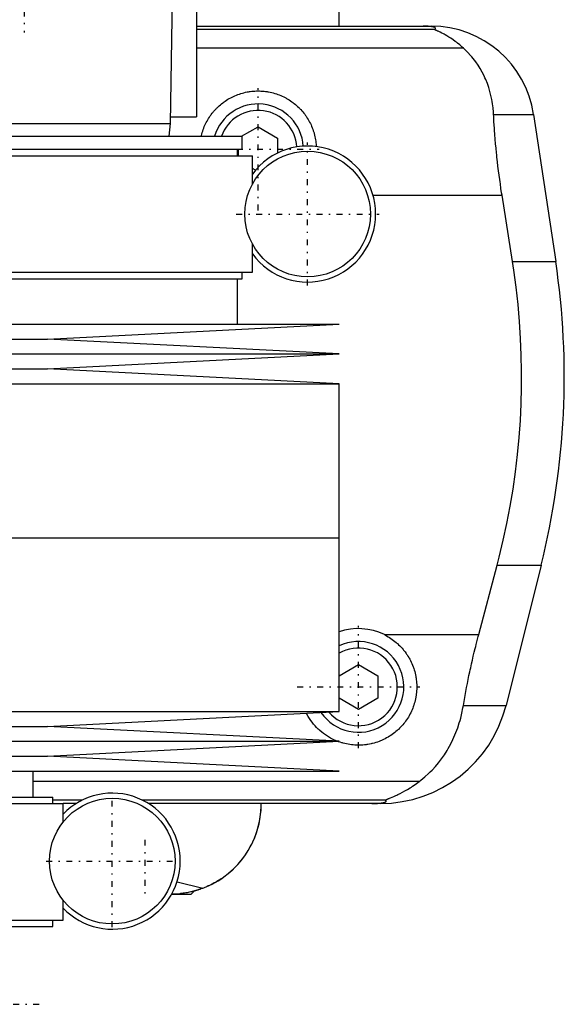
# Model space of a CAD drawing. Extents: x -105 to 105, y -139 to 487.
# Tile 3 of 5: x 20 to 62, y -76 to 0. Entities that reach past the tile are written whole.
import ezdxf

# ---------------------------------------------------------------- set-up
doc = ezdxf.new("R2010")
doc.units = 0
doc.linetypes.add('CENTER', pattern=[1.5, 0.45, -0.5, 0.05, -0.5])
doc.layers.add('AM_0', color=7, linetype='CONTINUOUS')
doc.layers.add('AM_7', color=7, linetype='CENTER')

msp = doc.modelspace()

# ---------------------------------------------------------------- linework, layer by layer
at = {"layer": 'AM_0', "color": 7, "linetype": 'CONTINUOUS'}
for p, q in [((32, -7.5), (32.175, 4)), ((34, 4), (34, -7)), ((45, 0), (45, 1.5)), ((34, 0), (52.11, 0)), ((52.378, -0.254), (34, -0.254)), ((54.6, -1.693), (34, -1.693)), ((56.932, -6.813), (60.021, -6.813)), ((60.021, -6.813), (61.724, -18.159)), ((-32, -7.5), (32, -7.5)), ((31.9, -8.5), (32, -7.5)), ((32.008, -7), (34, -7)), ((37.482, -8.5), (38.75, -7.768)), ((38.75, -7.768), (40.25, -8.634)), ((-37.525, -8.5), (37.525, -8.5)), ((37.525, -9.5), (37.525, -8.5)), ((40.25, -8.634), (40.25, -9.793)), ((-37.525, -9.5), (37.525, -9.5)), ((37.175, -10), (37.175, -9.5)), ((37.25, -10), (37.25, -9.5)), ((-38.325, -10), (38.325, -10)), ((38.325, -12.163), (38.325, -10)), ((38.557, -11.121), (38.325, -10.987)), ((47.616, -13.032), (57.58, -13.032)), ((58.394, -18.159), (57.58, -13.032)), ((38.325, -19), (38.325, -16.837)), ((58.394, -18.159), (61.724, -18.159)), ((-38.325, -19), (38.325, -19)), ((37.525, -19.5), (37.525, -19)), ((-37.525, -19.5), (37.525, -19.5)), ((37.175, -23), (37.175, -19.5)), ((-45, -23), (45, -23)), ((22.5, -24.15), (45, -23)), ((-22.5, -24.15), (22.5, -24.15)), ((45, -25.3), (22.5, -24.15)), ((-45, -25.3), (45, -25.3)), ((22.5, -26.45), (45, -25.3)), ((-22.5, -26.45), (22.5, -26.45)), ((45, -27.6), (22.5, -26.45)), ((-45, -27.6), (45, -27.6)), ((45, -39.5), (45, -27.6)), ((-45, -39.5), (45, -39.5)), ((45, -52.9), (45, -39.5)), ((55.781, -46.968), (57.2, -41.616)), ((57.2, -41.616), (60.596, -41.616)), ((60.596, -41.616), (57.893, -52.426)), ((48.498, -46.968), (55.781, -46.968)), ((45, -50.134), (46.5, -49.268)), ((46.5, -49.268), (48, -50.134)), ((48, -50.134), (48, -51.866)), ((46.5, -52.732), (45, -51.866)), ((48, -51.866), (46.5, -52.732)), ((54.602, -52.426), (57.893, -52.426)), ((-45, -52.9), (45, -52.9)), ((22.5, -54.05), (45, -52.9)), ((-22.5, -54.05), (22.5, -54.05)), ((45, -55.2), (22.5, -54.05)), ((-45, -55.2), (45, -55.2)), ((22.5, -56.35), (45, -55.2)), ((-22.5, -56.35), (22.5, -56.35)), ((45, -57.5), (22.5, -56.35)), ((-45, -57.5), (45, -57.5)), ((21.4, -59.5), (21.4, -57.5)), ((51.173, -58.307), (21.4, -58.307)), ((-23.7, -60), (23.7, -60)), ((-22.9, -59.5), (22.9, -59.5)), ((22.9, -60), (22.9, -59.5)), ((25.169, -59.746), (22.9, -59.746)), ((23.7, -61.436), (23.7, -60)), ((24.714, -60), (23.7, -60)), ((48.569, -59.746), (29.831, -59.746)), ((48.192, -60), (30.286, -60)), ((32.5, -66.058), (34.484, -66.545)), ((33.6, -67), (33.848, -66.752)), ((34.233, -66.634), (34.069, -66.687)), ((23.7, -69), (23.7, -67.464)), ((32.092, -67), (33.6, -67)), ((32.122, -66.941), (32.725, -66.962)), ((-23.7, -69), (23.7, -69)), ((22.9, -69.5), (22.9, -69)), ((-22.9, -69.5), (22.9, -69.5))]:
    msp.add_line(p, q, dxfattribs=at)
for points in [[(52.378, -0.254, 0), (52.391, -0.247, 0), (52.412, -0.231, 0), (52.43, -0.216, 0), (52.437, -0.209, 0), (52.443, -0.201, 0), (52.451, -0.186, 0), (52.454, -0.171, 0), (52.452, -0.157, 0), (52.445, -0.142, 0), (52.432, -0.128, 0), (52.423, -0.121, 0), (52.413, -0.113, 0), (52.386, -0.099, 0), (52.348, -0.084, 0), (52.298, -0.069, 0), (52.234, -0.053, 0), (52.189, -0.045, 0), (52.175, -0.043, 0), (52.16, -0.04, 0), (52.153, -0.039, 0), (52.145, -0.038, 0), (52.129, -0.036, 0), (52.113, -0.033, 0), (52.105, -0.032, 0), (52.096, -0.031, 0), (52.077, -0.029, 0), (52.057, -0.026, 0), (52.046, -0.025, 0), (52.035, -0.024, 0), (52.012, -0.022, 0), (51.988, -0.019, 0), (51.962, -0.017, 0), (51.934, -0.015, 0), (51.905, -0.013, 0), (51.89, -0.012, 0), (51.874, -0.011, 0), (51.842, -0.009, 0), (51.822, -0.008, 0), (51.816, -0.007, 0), (51.81, -0.007, 0), (51.807, -0.007, 0), (51.803, -0.007, 0), (51.797, -0.007, 0), (51.79, -0.006, 0), (51.784, -0.006, 0), (51.777, -0.006, 0), (51.77, -0.005, 0), (51.766, -0.005, 0), (51.763, -0.005, 0), (51.756, -0.005, 0), (51.748, -0.004, 0), (51.741, -0.004, 0), (51.734, -0.004, 0), (51.726, -0.004, 0), (51.723, -0.004, 0), (51.719, -0.003, 0), (51.712, -0.003, 0), (51.704, -0.003, 0), (51.697, -0.003, 0), (51.689, -0.003, 0), (51.682, -0.002, 0), (51.678, -0.002, 0), (51.674, -0.002, 0), (51.666, -0.002, 0), (51.657, -0.002, 0), (51.653, -0.002, 0), (51.649, -0.002, 0), (51.64, -0.001, 0), (51.631, -0.001, 0), (51.627, -0.001, 0), (51.623, -0.001, 0), (51.614, -0.001, 0), (51.605, -0.001, 0), (51.596, -0.001, 0), (51.587, -0.001, 0), (51.579, 0, 0), (51.574, 0, 0), (51.57, 0, 0), (51.562, 0, 0), (51.553, 0, 0), (51.544, 0, 0), (51.535, 0, 0), (51.525, 0, 0), (51.521, 0, 0), (51.516, 0, 0), (51.506, 0, 0), (51.497, 0, 0), (51.492, 0, 0)], [(54.6, -1.693, 0), (54.508, -1.609, 0), (54.325, -1.451, 0), (54.145, -1.305, 0), (54.057, -1.237, 0), (53.97, -1.172, 0), (53.799, -1.049, 0), (53.635, -0.938, 0), (53.477, -0.838, 0), (53.327, -0.748, 0), (53.184, -0.667, 0), (53.116, -0.63, 0), (53.051, -0.595, 0), (52.927, -0.531, 0), (52.812, -0.475, 0), (52.704, -0.424, 0), (52.644, -0.396, 0), (52.628, -0.389, 0), (52.612, -0.382, 0), (52.604, -0.378, 0), (52.596, -0.374, 0), (52.581, -0.367, 0), (52.566, -0.361, 0), (52.551, -0.354, 0), (52.537, -0.347, 0), (52.523, -0.341, 0), (52.516, -0.338, 0), (52.509, -0.335, 0), (52.496, -0.329, 0), (52.484, -0.323, 0), (52.478, -0.32, 0), (52.472, -0.317, 0), (52.46, -0.312, 0), (52.449, -0.307, 0), (52.444, -0.304, 0), (52.439, -0.302, 0), (52.429, -0.297, 0), (52.421, -0.292, 0), (52.412, -0.288, 0), (52.405, -0.284, 0), (52.398, -0.28, 0), (52.395, -0.278, 0), (52.392, -0.276, 0), (52.387, -0.272, 0), (52.383, -0.269, 0), (52.38, -0.266, 0), (52.377, -0.263, 0), (52.376, -0.261, 0), (52.375, -0.26, 0), (52.375, -0.259, 0), (52.376, -0.257, 0), (52.377, -0.255, 0), (52.378, -0.254, 0)], [(56.932, -6.813, 0), (56.922, -6.646, 0), (56.893, -6.315, 0), (56.85, -5.988, 0), (56.824, -5.825, 0), (56.795, -5.664, 0), (56.727, -5.345, 0), (56.647, -5.031, 0), (56.554, -4.722, 0), (56.448, -4.418, 0), (56.329, -4.121, 0), (56.266, -3.975, 0), (56.199, -3.83, 0), (56.056, -3.547, 0), (55.9, -3.271, 0), (55.733, -3.003, 0), (55.554, -2.744, 0), (55.363, -2.494, 0), (55.263, -2.372, 0), (55.16, -2.253, 0), (54.945, -2.021, 0), (54.718, -1.8, 0), (54.6, -1.693, 0)], [(34.362, -8.5, 0), (34.376, -8.442, 0), (34.406, -8.325, 0), (34.439, -8.209, 0), (34.457, -8.152, 0), (34.475, -8.094, 0), (34.514, -7.98, 0), (34.557, -7.867, 0), (34.602, -7.755, 0), (34.65, -7.645, 0), (34.701, -7.535, 0), (34.728, -7.481, 0), (34.755, -7.428, 0), (34.812, -7.322, 0), (34.872, -7.218, 0), (34.934, -7.115, 0), (34.998, -7.015, 0), (35.065, -6.917, 0), (35.099, -6.869, 0), (35.134, -6.821, 0), (35.206, -6.727, 0), (35.279, -6.636, 0), (35.317, -6.591, 0), (35.354, -6.547, 0), (35.431, -6.461, 0), (35.51, -6.377, 0), (35.55, -6.336, 0), (35.59, -6.296, 0), (35.673, -6.217, 0), (35.758, -6.139, 0), (35.846, -6.063, 0), (35.936, -5.988, 0), (36.029, -5.916, 0), (36.077, -5.88, 0), (36.125, -5.845, 0), (36.223, -5.777, 0), (36.323, -5.711, 0), (36.426, -5.647, 0), (36.53, -5.586, 0), (36.637, -5.527, 0), (36.691, -5.499, 0), (36.745, -5.471, 0), (36.855, -5.418, 0), (36.967, -5.368, 0), (37.08, -5.321, 0), (37.195, -5.277, 0), (37.31, -5.237, 0), (37.369, -5.217, 0), (37.427, -5.199, 0), (37.545, -5.164, 0), (37.663, -5.133, 0), (37.782, -5.105, 0), (37.902, -5.081, 0), (38.021, -5.059, 0), (38.081, -5.05, 0), (38.141, -5.041, 0), (38.261, -5.027, 0), (38.38, -5.015, 0), (38.499, -5.007, 0), (38.618, -5.002, 0), (38.736, -5, 0), (38.794, -5, 0), (38.853, -5.001, 0), (38.971, -5.005, 0), (39.09, -5.013, 0), (39.15, -5.018, 0), (39.21, -5.024, 0), (39.329, -5.037, 0), (39.449, -5.055, 0), (39.509, -5.064, 0), (39.569, -5.075, 0), (39.688, -5.099, 0), (39.808, -5.126, 0), (39.926, -5.156, 0), (40.044, -5.19, 0), (40.161, -5.227, 0), (40.219, -5.247, 0), (40.277, -5.267, 0), (40.392, -5.31, 0), (40.505, -5.356, 0), (40.617, -5.406, 0), (40.728, -5.458, 0), (40.837, -5.513, 0), (40.891, -5.542, 0), (40.944, -5.571, 0), (41.049, -5.632, 0), (41.152, -5.695, 0), (41.253, -5.76, 0), (41.351, -5.828, 0), (41.447, -5.898, 0), (41.495, -5.934, 0), (41.541, -5.97, 0), (41.632, -6.044, 0), (41.721, -6.12, 0), (41.807, -6.197, 0), (41.89, -6.276, 0), (41.97, -6.357, 0), (42.01, -6.398, 0), (42.049, -6.44, 0), (42.127, -6.526, 0), (42.203, -6.614, 0), (42.276, -6.705, 0), (42.348, -6.798, 0), (42.418, -6.893, 0), (42.452, -6.942, 0), (42.486, -6.991, 0), (42.551, -7.091, 0), (42.613, -7.192, 0), (42.644, -7.244, 0), (42.673, -7.296, 0), (42.731, -7.402, 0), (42.786, -7.509, 0), (42.812, -7.563, 0), (42.837, -7.618, 0), (42.886, -7.728, 0), (42.932, -7.839, 0), (42.975, -7.952, 0), (43.015, -8.066, 0), (43.052, -8.181, 0), (43.07, -8.239, 0), (43.086, -8.297, 0), (43.117, -8.413, 0), (43.144, -8.53, 0), (43.168, -8.647, 0), (43.19, -8.765, 0), (43.207, -8.883, 0), (43.215, -8.942, 0), (43.222, -9, 0), (43.234, -9.118, 0), (43.242, -9.235, 0), (43.245, -9.293, 0)], [(57.58, -13.032, 0), (57.553, -12.861, 0), (57.501, -12.52, 0), (57.451, -12.18, 0), (57.427, -12.01, 0), (57.403, -11.84, 0), (57.357, -11.498, 0), (57.313, -11.155, 0), (57.27, -10.81, 0), (57.23, -10.464, 0), (57.191, -10.117, 0), (57.173, -9.943, 0), (57.155, -9.769, 0), (57.12, -9.42, 0), (57.088, -9.071, 0), (57.058, -8.723, 0), (57.03, -8.374, 0), (57.004, -8.026, 0), (56.992, -7.852, 0), (56.981, -7.678, 0), (56.96, -7.331, 0), (56.941, -6.985, 0), (56.932, -6.813, 0)], [(57.2, -41.616, 0), (57.366, -40.978, 0), (57.676, -39.685, 0), (57.958, -38.376, 0), (58.088, -37.717, 0), (58.21, -37.055, 0), (58.431, -35.726, 0), (58.62, -34.395, 0), (58.777, -33.067, 0), (58.902, -31.746, 0), (58.995, -30.438, 0), (59.03, -29.791, 0), (59.057, -29.149, 0), (59.089, -27.883, 0), (59.094, -26.642, 0), (59.071, -25.384, 0), (59.018, -24.102, 0), (58.935, -22.799, 0), (58.882, -22.142, 0), (58.821, -21.482, 0), (58.674, -20.156, 0), (58.495, -18.825, 0), (58.394, -18.159, 0)], [(48.498, -46.968, 0), (48.557, -46.998, 0), (48.673, -47.059, 0), (48.786, -47.124, 0), (48.842, -47.158, 0), (48.898, -47.192, 0), (49.007, -47.263, 0), (49.113, -47.336, 0), (49.217, -47.413, 0), (49.318, -47.491, 0), (49.416, -47.573, 0), (49.464, -47.614, 0), (49.511, -47.656, 0), (49.603, -47.741, 0), (49.692, -47.828, 0), (49.778, -47.917, 0), (49.863, -48.01, 0), (49.946, -48.106, 0), (49.986, -48.155, 0), (50.026, -48.204, 0), (50.104, -48.306, 0), (50.18, -48.41, 0), (50.217, -48.463, 0), (50.253, -48.517, 0), (50.323, -48.626, 0), (50.39, -48.737, 0), (50.422, -48.794, 0), (50.454, -48.851, 0), (50.514, -48.966, 0), (50.572, -49.084, 0), (50.625, -49.203, 0), (50.676, -49.323, 0), (50.723, -49.445, 0), (50.745, -49.506, 0), (50.766, -49.568, 0), (50.806, -49.692, 0), (50.842, -49.816, 0), (50.874, -49.942, 0), (50.902, -50.067, 0), (50.927, -50.193, 0), (50.938, -50.256, 0), (50.948, -50.319, 0), (50.966, -50.444, 0), (50.979, -50.569, 0), (50.99, -50.694, 0), (50.996, -50.817, 0), (51, -50.94, 0), (51, -51, 0), (51, -51.061, 0), (50.996, -51.183, 0), (50.99, -51.306, 0), (50.979, -51.429, 0), (50.966, -51.553, 0), (50.949, -51.677, 0), (50.939, -51.739, 0), (50.928, -51.8, 0), (50.904, -51.924, 0), (50.876, -52.047, 0), (50.845, -52.17, 0), (50.811, -52.291, 0), (50.773, -52.412, 0), (50.752, -52.472, 0), (50.731, -52.532, 0), (50.686, -52.651, 0), (50.638, -52.768, 0), (50.613, -52.826, 0), (50.587, -52.884, 0), (50.532, -52.998, 0), (50.474, -53.111, 0), (50.444, -53.166, 0), (50.414, -53.221, 0), (50.35, -53.33, 0), (50.283, -53.436, 0), (50.214, -53.54, 0), (50.143, -53.642, 0), (50.068, -53.742, 0), (50.03, -53.79, 0), (49.992, -53.838, 0), (49.913, -53.933, 0), (49.832, -54.024, 0), (49.75, -54.113, 0), (49.666, -54.198, 0), (49.579, -54.281, 0), (49.535, -54.322, 0), (49.49, -54.363, 0), (49.397, -54.443, 0), (49.302, -54.521, 0), (49.203, -54.597, 0), (49.102, -54.671, 0), (48.998, -54.743, 0), (48.945, -54.778, 0), (48.892, -54.812, 0), (48.783, -54.878, 0), (48.672, -54.941, 0), (48.559, -55.001, 0), (48.444, -55.059, 0), (48.326, -55.113, 0), (48.267, -55.138, 0), (48.208, -55.163, 0), (48.087, -55.211, 0), (47.966, -55.255, 0), (47.843, -55.295, 0), (47.718, -55.332, 0), (47.594, -55.365, 0), (47.531, -55.38, 0), (47.468, -55.395, 0), (47.342, -55.421, 0), (47.215, -55.443, 0), (47.152, -55.453, 0), (47.089, -55.461, 0), (46.962, -55.476, 0), (46.836, -55.487, 0), (46.773, -55.492, 0), (46.71, -55.495, 0), (46.586, -55.499, 0), (46.461, -55.5, 0), (46.337, -55.497, 0), (46.212, -55.491, 0), (46.086, -55.481, 0), (46.022, -55.475, 0), (45.959, -55.467, 0), (45.833, -55.45, 0), (45.706, -55.429, 0), (45.58, -55.405, 0), (45.454, -55.377, 0), (45.329, -55.345, 0), (45.266, -55.328, 0), (45.204, -55.309, 0), (45.081, -55.27, 0), (44.959, -55.228, 0), (44.898, -55.205, 0)], [(54.602, -52.426, 0), (54.628, -52.273, 0), (54.68, -51.966, 0), (54.735, -51.66, 0), (54.762, -51.506, 0), (54.79, -51.353, 0), (54.848, -51.047, 0), (54.907, -50.741, 0), (54.968, -50.435, 0), (55.031, -50.131, 0), (55.095, -49.827, 0), (55.128, -49.676, 0), (55.161, -49.525, 0), (55.227, -49.223, 0), (55.296, -48.924, 0), (55.365, -48.626, 0), (55.436, -48.327, 0), (55.51, -48.027, 0), (55.547, -47.877, 0), (55.585, -47.726, 0), (55.662, -47.424, 0), (55.741, -47.12, 0), (55.781, -46.968, 0)], [(51.173, -58.307, 0), (51.326, -58.19, 0), (51.623, -57.947, 0), (51.906, -57.692, 0), (52.043, -57.559, 0), (52.177, -57.423, 0), (52.435, -57.143, 0), (52.681, -56.852, 0), (52.913, -56.549, 0), (53.132, -56.236, 0), (53.337, -55.912, 0), (53.435, -55.746, 0), (53.53, -55.578, 0), (53.708, -55.236, 0), (53.873, -54.885, 0), (54.024, -54.526, 0), (54.161, -54.159, 0), (54.284, -53.785, 0), (54.34, -53.595, 0), (54.393, -53.404, 0), (54.487, -53.017, 0), (54.568, -52.624, 0), (54.602, -52.426, 0)], [(44.867, -55.193, 0), (44.779, -55.158, 0), (44.606, -55.082, 0), (44.437, -54.999, 0), (44.354, -54.955, 0), (44.272, -54.91, 0), (44.112, -54.814, 0), (43.957, -54.712, 0), (43.807, -54.605, 0), (43.664, -54.494, 0), (43.526, -54.377, 0), (43.46, -54.318, 0), (43.396, -54.258, 0), (43.271, -54.134, 0), (43.15, -54.005, 0), (43.033, -53.869, 0), (42.921, -53.728, 0), (42.814, -53.581, 0), (42.762, -53.506, 0), (42.712, -53.429, 0), (42.616, -53.272, 0), (42.526, -53.111, 0), (42.483, -53.029, 0)], [(48.569, -59.746, 0), (48.568, -59.745, 0), (48.567, -59.743, 0), (48.567, -59.741, 0), (48.567, -59.74, 0), (48.568, -59.739, 0), (48.57, -59.736, 0), (48.574, -59.733, 0), (48.578, -59.73, 0), (48.584, -59.727, 0), (48.591, -59.723, 0), (48.594, -59.721, 0), (48.598, -59.719, 0), (48.607, -59.715, 0), (48.617, -59.71, 0), (48.627, -59.706, 0), (48.638, -59.701, 0), (48.65, -59.696, 0), (48.657, -59.693, 0), (48.663, -59.69, 0), (48.677, -59.685, 0), (48.691, -59.679, 0), (48.698, -59.676, 0), (48.705, -59.673, 0), (48.72, -59.667, 0), (48.736, -59.661, 0), (48.744, -59.658, 0), (48.752, -59.655, 0), (48.769, -59.648, 0), (48.786, -59.641, 0), (48.804, -59.634, 0), (48.822, -59.627, 0), (48.841, -59.62, 0), (48.85, -59.616, 0), (48.86, -59.613, 0), (48.879, -59.605, 0), (48.899, -59.597, 0), (48.97, -59.569, 0), (49.095, -59.517, 0), (49.231, -59.459, 0), (49.381, -59.393, 0), (49.46, -59.356, 0), (49.542, -59.317, 0), (49.715, -59.232, 0), (49.897, -59.136, 0), (50.088, -59.03, 0), (50.285, -58.915, 0), (50.482, -58.793, 0), (50.581, -58.728, 0), (50.68, -58.663, 0), (50.878, -58.525, 0), (51.075, -58.381, 0), (51.173, -58.307, 0)], [(34.484, -66.545, 0), (34.742, -66.441, 0), (35.22, -66.216, 0), (35.664, -65.965, 0), (35.877, -65.829, 0), (36.083, -65.686, 0), (36.476, -65.382, 0), (36.842, -65.055, 0), (37.18, -64.708, 0), (37.49, -64.343, 0), (37.771, -63.962, 0), (37.901, -63.766, 0), (38.023, -63.567, 0), (38.245, -63.162, 0), (38.438, -62.747, 0), (38.602, -62.326, 0), (38.737, -61.901, 0), (38.843, -61.475, 0), (38.885, -61.261, 0), (38.921, -61.048, 0), (38.972, -60.625, 0), (38.997, -60.207, 0), (39, -60, 0)], [(35.945, -65.783, 0), (36.114, -65.664, 0), (36.438, -65.414, 0), (36.744, -65.148, 0), (36.89, -65.009, 0), (37.031, -64.867, 0), (37.299, -64.574, 0), (37.548, -64.269, 0), (37.777, -63.954, 0), (37.986, -63.629, 0), (38.175, -63.297, 0), (38.262, -63.128, 0), (38.344, -62.958, 0), (38.494, -62.614, 0), (38.623, -62.266, 0), (38.733, -61.916, 0), (38.823, -61.564, 0), (38.894, -61.212, 0), (38.923, -61.037, 0), (38.947, -60.862, 0), (38.981, -60.514, 0), (38.998, -60.17, 0), (39, -60, 0)], [(47.523, -60, 0), (47.528, -60, 0), (47.537, -60, 0), (47.546, -60, 0), (47.551, -60, 0), (47.556, -60, 0), (47.565, -60, 0), (47.575, -60, 0), (47.584, -60, 0), (47.594, -60, 0), (47.603, -60, 0), (47.608, -60, 0), (47.612, -60, 0), (47.622, -60, 0), (47.631, -59.999, 0), (47.64, -59.999, 0), (47.648, -59.999, 0), (47.657, -59.999, 0), (47.661, -59.999, 0), (47.665, -59.999, 0), (47.674, -59.999, 0), (47.682, -59.999, 0), (47.687, -59.999, 0), (47.691, -59.999, 0), (47.7, -59.998, 0), (47.708, -59.998, 0), (47.713, -59.998, 0), (47.717, -59.998, 0), (47.726, -59.998, 0), (47.734, -59.998, 0), (47.743, -59.997, 0), (47.751, -59.997, 0), (47.759, -59.997, 0), (47.763, -59.997, 0), (47.767, -59.997, 0), (47.775, -59.997, 0), (47.783, -59.996, 0), (47.791, -59.996, 0), (47.798, -59.996, 0), (47.805, -59.996, 0), (47.809, -59.996, 0), (47.812, -59.995, 0), (47.82, -59.995, 0), (47.827, -59.995, 0), (47.834, -59.995, 0), (47.842, -59.994, 0), (47.849, -59.994, 0), (47.852, -59.994, 0), (47.856, -59.994, 0), (47.863, -59.994, 0), (47.87, -59.993, 0), (47.894, -59.992, 0), (47.933, -59.99, 0), (47.95, -59.989, 0), (47.967, -59.989, 0), (47.999, -59.987, 0), (48.03, -59.984, 0), (48.06, -59.982, 0), (48.088, -59.98, 0), (48.115, -59.978, 0), (48.128, -59.977, 0), (48.14, -59.975, 0), (48.164, -59.973, 0), (48.187, -59.971, 0), (48.198, -59.97, 0), (48.209, -59.968, 0), (48.229, -59.966, 0), (48.248, -59.964, 0), (48.257, -59.963, 0), (48.265, -59.961, 0), (48.282, -59.959, 0), (48.298, -59.957, 0), (48.351, -59.948, 0), (48.428, -59.933, 0), (48.489, -59.918, 0), (48.536, -59.903, 0), (48.571, -59.888, 0), (48.585, -59.881, 0), (48.597, -59.874, 0), (48.615, -59.859, 0), (48.627, -59.844, 0), (48.633, -59.83, 0), (48.633, -59.815, 0), (48.628, -59.799, 0), (48.623, -59.792, 0), (48.617, -59.784, 0), (48.601, -59.769, 0), (48.581, -59.754, 0), (48.569, -59.746, 0)], [(35.945, -65.783, 0), (35.901, -65.812, 0), (35.814, -65.87, 0), (35.726, -65.926, 0), (35.682, -65.953, 0), (35.638, -65.981, 0), (35.549, -66.034, 0), (35.459, -66.086, 0), (35.369, -66.136, 0), (35.278, -66.185, 0), (35.187, -66.233, 0), (35.141, -66.256, 0), (35.095, -66.279, 0), (35.003, -66.323, 0), (34.91, -66.366, 0), (34.817, -66.408, 0), (34.724, -66.448, 0), (34.63, -66.487, 0), (34.583, -66.506, 0), (34.535, -66.525, 0), (34.441, -66.561, 0), (34.346, -66.595, 0), (34.298, -66.612, 0)], [(34.484, -66.545, 0), (34.436, -66.562, 0), (34.34, -66.597, 0), (34.244, -66.63, 0), (34.196, -66.647, 0), (34.148, -66.662, 0), (34.051, -66.693, 0), (33.954, -66.722, 0), (33.857, -66.749, 0), (33.76, -66.775, 0), (33.662, -66.8, 0), (33.613, -66.812, 0), (33.564, -66.823, 0), (33.466, -66.845, 0), (33.368, -66.865, 0), (33.269, -66.884, 0), (33.17, -66.901, 0), (33.072, -66.917, 0), (33.022, -66.925, 0), (32.973, -66.932, 0), (32.874, -66.945, 0), (32.775, -66.957, 0), (32.725, -66.962, 0)], [(34.3, -66.611, 0), (34.3, -66.611, 0), (34.297, -66.612, 0), (34.292, -66.614, 0), (34.288, -66.616, 0), (34.284, -66.617, 0), (34.273, -66.621, 0), (34.259, -66.626, 0), (34.242, -66.631, 0), (34.223, -66.638, 0), (34.201, -66.645, 0), (34.188, -66.649, 0), (34.175, -66.653, 0), (34.147, -66.662, 0), (34.117, -66.672, 0), (34.083, -66.683, 0), (34.046, -66.694, 0), (34.007, -66.706, 0), (33.987, -66.712, 0), (33.965, -66.718, 0), (33.921, -66.731, 0), (33.873, -66.745, 0), (33.849, -66.751, 0)], [(34.298, -66.612, 0), (34.296, -66.613, 0), (34.291, -66.615, 0), (34.283, -66.617, 0), (34.278, -66.619, 0), (34.272, -66.621, 0), (34.26, -66.625, 0), (34.245, -66.63, 0), (34.227, -66.636, 0), (34.207, -66.643, 0), (34.184, -66.65, 0), (34.172, -66.654, 0), (34.159, -66.659, 0), (34.132, -66.667, 0), (34.102, -66.677, 0), (34.07, -66.687, 0), (34.035, -66.698, 0), (33.998, -66.709, 0), (33.979, -66.715, 0), (33.959, -66.72, 0), (33.917, -66.732, 0), (33.873, -66.745, 0), (33.85, -66.751, 0)]]:
    msp.add_polyline3d(points, dxfattribs=at)
for centre in [(42.575, -14.5), (27.5, -64.45)]:
    msp.add_circle(centre, 4.85, dxfattribs=at)
for centre, radius, start, end in [((52.11, -8), 8, 8.53297, 90), ((38.75, -9.5), 3.5, 3.92235, 163.39845), ((38.75, -9.5), 3, 3.51391, 160.52878), ((42.575, -14.5), 5.25, 215.95057, 144.04943), ((2.388, -27.062), 60, 345.96216, 8.53297), ((46.5, -51), 4.5, 63.63717, 109.47122), ((46.5, -51), 3.5, 214.27649, 115.37693), ((46.5, -51), 3, 220.29776, 120), ((48.192, -50), 10, 270, 345.96216), ((27.5, -64.45), 5.25, 223.6301, 136.3699)]:
    msp.add_arc(centre, radius, start, end, dxfattribs=at)
at = {"layer": 'AM_7', "color": 4, "linetype": 'CENTER'}
for p, q in [((20.704, 10.5), (20.704, -0.5)), ((38.75, -14.225), (38.75, -4.775)), ((42.575, -20.012), (42.575, -8.988)), ((34.025, -9.5), (43.475, -9.5)), ((37.063, -14.5), (48.087, -14.5)), ((46.5, -55.725), (46.5, -46.275)), ((41.775, -51), (51.225, -51)), ((27.5, -69.543), (27.5, -59.358)), ((30, -62.8), (30, -67.2)), ((22.407, -64.45), (32.593, -64.45)), ((-22, -75.5), (22, -75.5))]:
    msp.add_line(p, q, dxfattribs=at)

doc.saveas('drawing.dxf')
